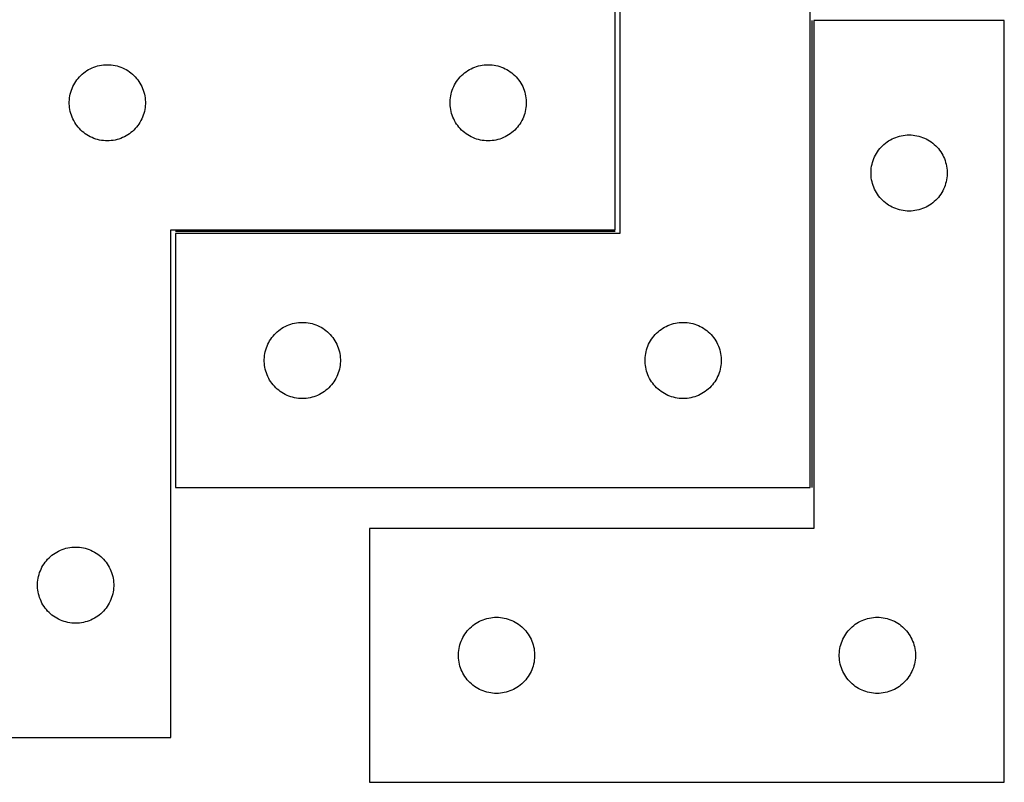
# Model space of a CAD drawing. Header units: millimetres. Extents: x 7 to 1493, y 7 to 488.
# Tile 5 of 6: x 1070 to 1458, y 7 to 307. Entities that reach past the tile are written whole.
import ezdxf

# ---------------------------------------------------------------- set-up
doc = ezdxf.new("R2010")
doc.units = ezdxf.units.MM
doc.layers.add('COMMON', color=5, linetype='CONTINUOUS', true_color=0x0000ff)
doc.layers.add('CUT', color=7, linetype='CONTINUOUS', true_color=0x000000)

msp = doc.modelspace()

# ---------------------------------------------------------------- linework, layer by layer
at = {"layer": 'COMMON'}
for p, q in [((1382.170806, 306.574732), (1382.170806, 122.728293)), ((1304.628897, 223.478294), (1131.420806, 223.478294))]:
    msp.add_line(p, q, dxfattribs=at)
at = {"layer": 'CUT'}
for p, q in [((1306.420806, 422.728293), (1306.420806, 222.728293)), ((1381.420806, 122.728293), (1381.420806, 422.728293)), ((1304.628897, 224.228294), (1304.628897, 324.228294)), ((1457.920807, 306.574732), (1382.920807, 306.574732)), ((1382.920807, 306.574732), (1382.920807, 106.574732)), ((1457.920807, 6.574732), (1457.920807, 306.574732)), ((1096.578454, 286.884928), (1097.240676, 287.282573)), ((1097.240676, 287.282573), (1097.92249, 287.645601)), ((1097.92249, 287.645601), (1098.622088, 287.973048)), ((1098.622088, 287.973048), (1099.337615, 288.264047)), ((1099.337615, 288.264047), (1100.067174, 288.517825)), ((1100.067174, 288.517825), (1100.80883, 288.73371)), ((1100.80883, 288.73371), (1101.560616, 288.91113)), ((1101.560616, 288.91113), (1102.320538, 289.049613)), ((1102.320538, 289.049613), (1103.086582, 289.148792)), ((1103.086582, 289.148792), (1103.856715, 289.208406)), ((1103.856715, 289.208406), (1104.628897, 289.228294)), ((1104.628897, 289.228294), (1105.401078, 289.208406)), ((1105.401078, 289.208406), (1106.171212, 289.148792)), ((1106.171212, 289.148792), (1106.937255, 289.049613)), ((1106.937255, 289.049613), (1107.697178, 288.91113)), ((1107.697178, 288.91113), (1108.448963, 288.73371)), ((1108.448963, 288.73371), (1109.190619, 288.517825)), ((1109.190619, 288.517825), (1109.920178, 288.264047)), ((1109.920178, 288.264047), (1110.635705, 287.973048)), ((1110.635705, 287.973048), (1111.335303, 287.645601)), ((1111.335303, 287.645601), (1112.017118, 287.282573)), ((1112.017118, 287.282573), (1112.679339, 286.884928)), ((1246.578454, 286.884928), (1247.240676, 287.282573)), ((1247.240676, 287.282573), (1247.92249, 287.645601)), ((1247.92249, 287.645601), (1248.622088, 287.973048)), ((1248.622088, 287.973048), (1249.337615, 288.264047)), ((1249.337615, 288.264047), (1250.067174, 288.517825)), ((1250.067174, 288.517825), (1250.80883, 288.73371)), ((1250.80883, 288.73371), (1251.560616, 288.91113)), ((1251.560616, 288.91113), (1252.320538, 289.049613)), ((1252.320538, 289.049613), (1253.086582, 289.148792)), ((1253.086582, 289.148792), (1253.856715, 289.208406)), ((1253.856715, 289.208406), (1254.628897, 289.228294)), ((1254.628897, 289.228294), (1255.401078, 289.208406)), ((1255.401078, 289.208406), (1256.171212, 289.148792)), ((1256.171212, 289.148792), (1256.937255, 289.049613)), ((1256.937255, 289.049613), (1257.697178, 288.91113)), ((1257.697178, 288.91113), (1258.448963, 288.73371)), ((1258.448963, 288.73371), (1259.190619, 288.517825)), ((1259.190619, 288.517825), (1259.920178, 288.264047)), ((1259.920178, 288.264047), (1260.635705, 287.973048)), ((1260.635705, 287.973048), (1261.335303, 287.645601)), ((1261.335303, 287.645601), (1262.017118, 287.282573)), ((1262.017118, 287.282573), (1262.679339, 286.884928)), ((1092.183741, 282.60195), (1092.631308, 283.231509)), ((1092.631308, 283.231509), (1093.11069, 283.837192)), ((1093.11069, 283.837192), (1093.620616, 284.417394)), ((1093.620616, 284.417394), (1094.159734, 284.970577)), ((1094.159734, 284.970577), (1094.726615, 285.495273)), ((1094.726615, 285.495273), (1095.319754, 285.990091)), ((1095.319754, 285.990091), (1095.93758, 286.453719)), ((1095.93758, 286.453719), (1096.578454, 286.884928)), ((1112.679339, 286.884928), (1113.320213, 286.453719)), ((1113.320213, 286.453719), (1113.938039, 285.990091)), ((1113.938039, 285.990091), (1114.531178, 285.495273)), ((1114.531178, 285.495273), (1115.098059, 284.970577)), ((1115.098059, 284.970577), (1115.637177, 284.417394)), ((1115.637177, 284.417394), (1116.147103, 283.837192)), ((1116.147103, 283.837192), (1116.626485, 283.231509)), ((1116.626485, 283.231509), (1117.074052, 282.60195)), ((1242.183741, 282.60195), (1242.631308, 283.231509)), ((1242.631308, 283.231509), (1243.11069, 283.837192)), ((1243.11069, 283.837192), (1243.620616, 284.417394)), ((1243.620616, 284.417394), (1244.159734, 284.970577)), ((1244.159734, 284.970577), (1244.726615, 285.495273)), ((1244.726615, 285.495273), (1245.319754, 285.990091)), ((1245.319754, 285.990091), (1245.93758, 286.453719)), ((1245.93758, 286.453719), (1246.578454, 286.884928)), ((1262.679339, 286.884928), (1263.320213, 286.453719)), ((1263.320213, 286.453719), (1263.938039, 285.990091)), ((1263.938039, 285.990091), (1264.531178, 285.495273)), ((1264.531178, 285.495273), (1265.098059, 284.970577)), ((1265.098059, 284.970577), (1265.637177, 284.417394)), ((1265.637177, 284.417394), (1266.147103, 283.837192)), ((1266.147103, 283.837192), (1266.626485, 283.231509)), ((1266.626485, 283.231509), (1267.074052, 282.60195)), ((1090.461558, 279.15643), (1090.734037, 279.879213)), ((1090.734037, 279.879213), (1091.043363, 280.58701)), ((1091.043363, 280.58701), (1091.388715, 281.277945)), ((1091.388715, 281.277945), (1091.769177, 281.950186)), ((1091.769177, 281.950186), (1092.183741, 282.60195)), ((1117.074052, 282.60195), (1117.488616, 281.950186)), ((1117.488616, 281.950186), (1117.869079, 281.277945)), ((1117.869079, 281.277945), (1118.21443, 280.58701)), ((1118.21443, 280.58701), (1118.523756, 279.879213)), ((1118.523756, 279.879213), (1118.796235, 279.15643)), ((1240.461558, 279.15643), (1240.734037, 279.879213)), ((1240.734037, 279.879213), (1241.043363, 280.58701)), ((1241.043363, 280.58701), (1241.388715, 281.277945)), ((1241.388715, 281.277945), (1241.769177, 281.950186)), ((1241.769177, 281.950186), (1242.183741, 282.60195)), ((1267.074052, 282.60195), (1267.488616, 281.950186)), ((1267.488616, 281.950186), (1267.869079, 281.277945)), ((1267.869079, 281.277945), (1268.21443, 280.58701)), ((1268.21443, 280.58701), (1268.523756, 279.879213)), ((1268.523756, 279.879213), (1268.796235, 279.15643)), ((1089.63387, 274.614513), (1089.673634, 275.385926)), ((1089.673634, 275.385926), (1089.753056, 276.15427)), ((1089.753056, 276.15427), (1089.871927, 276.917506)), ((1089.871927, 276.917506), (1090.029931, 277.67361)), ((1090.029931, 277.67361), (1090.226648, 278.420579)), ((1090.226648, 278.420579), (1090.461558, 279.15643)), ((1118.796235, 279.15643), (1119.031145, 278.420579)), ((1119.031145, 278.420579), (1119.227862, 277.67361)), ((1119.227862, 277.67361), (1119.385866, 276.917506)), ((1119.385866, 276.917506), (1119.504737, 276.15427)), ((1119.504737, 276.15427), (1119.584159, 275.385926)), ((1119.584159, 275.385926), (1119.623924, 274.614513)), ((1239.63387, 274.614513), (1239.673634, 275.385926)), ((1239.673634, 275.385926), (1239.753056, 276.15427)), ((1239.753056, 276.15427), (1239.871927, 276.917506)), ((1239.871927, 276.917506), (1240.029931, 277.67361)), ((1240.029931, 277.67361), (1240.226648, 278.420579)), ((1240.226648, 278.420579), (1240.461558, 279.15643)), ((1268.796235, 279.15643), (1269.031145, 278.420579)), ((1269.031145, 278.420579), (1269.227862, 277.67361)), ((1269.227862, 277.67361), (1269.385866, 276.917506)), ((1269.385866, 276.917506), (1269.504737, 276.15427)), ((1269.504737, 276.15427), (1269.584159, 275.385926)), ((1269.584159, 275.385926), (1269.623924, 274.614513)), ((1089.63387, 273.842076), (1089.63387, 274.614513)), ((1089.673634, 273.070662), (1089.63387, 273.842076)), ((1089.753056, 272.302319), (1089.673634, 273.070662)), ((1089.871927, 271.539083), (1089.753056, 272.302319)), ((1090.029931, 270.782978), (1089.871927, 271.539083)), ((1119.385866, 271.539083), (1119.227862, 270.782978)), ((1119.504737, 272.302319), (1119.385866, 271.539083)), ((1119.584159, 273.070662), (1119.504737, 272.302319)), ((1119.623924, 273.842076), (1119.584159, 273.070662)), ((1119.623924, 274.614513), (1119.623924, 273.842076)), ((1239.63387, 273.842076), (1239.63387, 274.614513)), ((1239.673634, 273.070662), (1239.63387, 273.842076)), ((1239.753056, 272.302319), (1239.673634, 273.070662)), ((1239.871927, 271.539083), (1239.753056, 272.302319)), ((1240.029931, 270.782978), (1239.871927, 271.539083)), ((1269.385866, 271.539083), (1269.227862, 270.782978)), ((1269.504737, 272.302319), (1269.385866, 271.539083)), ((1269.584159, 273.070662), (1269.504737, 272.302319)), ((1269.623924, 273.842076), (1269.584159, 273.070662)), ((1269.623924, 274.614513), (1269.623924, 273.842076)), ((1090.226648, 270.03601), (1090.029931, 270.782978)), ((1090.461558, 269.300159), (1090.226648, 270.03601)), ((1090.734037, 268.577376), (1090.461558, 269.300159)), ((1091.043363, 267.869578), (1090.734037, 268.577376)), ((1091.388715, 267.178643), (1091.043363, 267.869578)), ((1118.21443, 267.869578), (1117.869079, 267.178643)), ((1118.523756, 268.577376), (1118.21443, 267.869578)), ((1118.796235, 269.300159), (1118.523756, 268.577376)), ((1119.031145, 270.03601), (1118.796235, 269.300159)), ((1119.227862, 270.782978), (1119.031145, 270.03601)), ((1240.226648, 270.03601), (1240.029931, 270.782978)), ((1240.461558, 269.300159), (1240.226648, 270.03601)), ((1240.734037, 268.577376), (1240.461558, 269.300159)), ((1241.043363, 267.869578), (1240.734037, 268.577376)), ((1241.388715, 267.178643), (1241.043363, 267.869578)), ((1268.21443, 267.869578), (1267.869079, 267.178643)), ((1268.523756, 268.577376), (1268.21443, 267.869578)), ((1268.796235, 269.300159), (1268.523756, 268.577376)), ((1269.031145, 270.03601), (1268.796235, 269.300159)), ((1269.227862, 270.782978), (1269.031145, 270.03601)), ((1091.769177, 266.506402), (1091.388715, 267.178643)), ((1092.183741, 265.854639), (1091.769177, 266.506402)), ((1092.631308, 265.22508), (1092.183741, 265.854639)), ((1093.11069, 264.619397), (1092.631308, 265.22508)), ((1093.620616, 264.039194), (1093.11069, 264.619397)), ((1094.159734, 263.486012), (1093.620616, 264.039194)), ((1115.637177, 264.039194), (1115.098059, 263.486012)), ((1116.147103, 264.619397), (1115.637177, 264.039194)), ((1116.626485, 265.22508), (1116.147103, 264.619397)), ((1117.074052, 265.854639), (1116.626485, 265.22508)), ((1117.488616, 266.506402), (1117.074052, 265.854639)), ((1117.869079, 267.178643), (1117.488616, 266.506402)), ((1241.769177, 266.506402), (1241.388715, 267.178643)), ((1242.183741, 265.854639), (1241.769177, 266.506402)), ((1242.631308, 265.22508), (1242.183741, 265.854639)), ((1243.11069, 264.619397), (1242.631308, 265.22508)), ((1243.620616, 264.039194), (1243.11069, 264.619397)), ((1244.159734, 263.486012), (1243.620616, 264.039194)), ((1265.637177, 264.039194), (1265.098059, 263.486012)), ((1266.147103, 264.619397), (1265.637177, 264.039194)), ((1266.626485, 265.22508), (1266.147103, 264.619397)), ((1267.074052, 265.854639), (1266.626485, 265.22508)), ((1267.488616, 266.506402), (1267.074052, 265.854639)), ((1267.869079, 267.178643), (1267.488616, 266.506402)), ((1094.726615, 262.961315), (1094.159734, 263.486012)), ((1095.319754, 262.466497), (1094.726615, 262.961315)), ((1095.93758, 262.002869), (1095.319754, 262.466497)), ((1096.578454, 261.571661), (1095.93758, 262.002869)), ((1097.240676, 261.174016), (1096.578454, 261.571661)), ((1097.92249, 260.810988), (1097.240676, 261.174016)), ((1098.622088, 260.483541), (1097.92249, 260.810988)), ((1099.337615, 260.192542), (1098.622088, 260.483541)), ((1100.067174, 259.938764), (1099.337615, 260.192542)), ((1100.80883, 259.722878), (1100.067174, 259.938764)), ((1109.190619, 259.938764), (1108.448963, 259.722878)), ((1109.920178, 260.192542), (1109.190619, 259.938764)), ((1110.635705, 260.483541), (1109.920178, 260.192542)), ((1111.335303, 260.810988), (1110.635705, 260.483541)), ((1112.017118, 261.174016), (1111.335303, 260.810988)), ((1112.679339, 261.571661), (1112.017118, 261.174016)), ((1113.320213, 262.002869), (1112.679339, 261.571661)), ((1113.938039, 262.466497), (1113.320213, 262.002869)), ((1114.531178, 262.961315), (1113.938039, 262.466497)), ((1115.098059, 263.486012), (1114.531178, 262.961315)), ((1244.726615, 262.961315), (1244.159734, 263.486012)), ((1245.319754, 262.466497), (1244.726615, 262.961315)), ((1245.93758, 262.002869), (1245.319754, 262.466497)), ((1246.578454, 261.571661), (1245.93758, 262.002869)), ((1247.240676, 261.174016), (1246.578454, 261.571661)), ((1247.92249, 260.810988), (1247.240676, 261.174016)), ((1248.622088, 260.483541), (1247.92249, 260.810988)), ((1249.337615, 260.192542), (1248.622088, 260.483541)), ((1250.067174, 259.938764), (1249.337615, 260.192542)), ((1250.80883, 259.722878), (1250.067174, 259.938764)), ((1259.190619, 259.938764), (1258.448963, 259.722878)), ((1259.920178, 260.192542), (1259.190619, 259.938764)), ((1260.635705, 260.483541), (1259.920178, 260.192542)), ((1261.335303, 260.810988), (1260.635705, 260.483541)), ((1262.017118, 261.174016), (1261.335303, 260.810988)), ((1262.679339, 261.571661), (1262.017118, 261.174016)), ((1263.320213, 262.002869), (1262.679339, 261.571661)), ((1263.938039, 262.466497), (1263.320213, 262.002869)), ((1264.531178, 262.961315), (1263.938039, 262.466497)), ((1265.098059, 263.486012), (1264.531178, 262.961315)), ((1413.032586, 259.629011), (1413.714401, 259.992038)), ((1413.714401, 259.992038), (1414.413999, 260.319486)), ((1414.413999, 260.319486), (1415.129526, 260.610484)), ((1415.129526, 260.610484), (1415.859085, 260.864263)), ((1415.859085, 260.864263), (1416.600741, 261.080148)), ((1416.600741, 261.080148), (1417.352526, 261.257567)), ((1417.352526, 261.257567), (1418.112449, 261.396051)), ((1418.112449, 261.396051), (1418.878493, 261.49523)), ((1418.878493, 261.49523), (1419.648626, 261.554843)), ((1419.648626, 261.554843), (1420.420807, 261.574732)), ((1420.420807, 261.574732), (1421.192989, 261.554843)), ((1421.192989, 261.554843), (1421.963122, 261.49523)), ((1421.963122, 261.49523), (1422.729166, 261.396051)), ((1422.729166, 261.396051), (1423.489088, 261.257567)), ((1423.489088, 261.257567), (1424.240874, 261.080148)), ((1424.240874, 261.080148), (1424.98253, 260.864263)), ((1424.98253, 260.864263), (1425.712089, 260.610484)), ((1425.712089, 260.610484), (1426.427616, 260.319486)), ((1426.427616, 260.319486), (1427.127214, 259.992038)), ((1427.127214, 259.992038), (1427.809028, 259.629011)), ((1101.560616, 259.545459), (1100.80883, 259.722878)), ((1102.320538, 259.406976), (1101.560616, 259.545459)), ((1103.086582, 259.307796), (1102.320538, 259.406976)), ((1103.856715, 259.248183), (1103.086582, 259.307796)), ((1104.628897, 259.228294), (1103.856715, 259.248183)), ((1105.401078, 259.248183), (1104.628897, 259.228294)), ((1106.171212, 259.307796), (1105.401078, 259.248183)), ((1106.937255, 259.406976), (1106.171212, 259.307796)), ((1107.697178, 259.545459), (1106.937255, 259.406976)), ((1108.448963, 259.722878), (1107.697178, 259.545459)), ((1251.560616, 259.545459), (1250.80883, 259.722878)), ((1252.320538, 259.406976), (1251.560616, 259.545459)), ((1253.086582, 259.307796), (1252.320538, 259.406976)), ((1253.856715, 259.248183), (1253.086582, 259.307796)), ((1254.628897, 259.228294), (1253.856715, 259.248183)), ((1255.401078, 259.248183), (1254.628897, 259.228294)), ((1256.171212, 259.307796), (1255.401078, 259.248183)), ((1256.937255, 259.406976), (1256.171212, 259.307796)), ((1257.697178, 259.545459), (1256.937255, 259.406976)), ((1258.448963, 259.722878), (1257.697178, 259.545459)), ((1408.423219, 255.577946), (1408.902601, 256.18363)), ((1408.902601, 256.18363), (1409.412527, 256.763832)), ((1409.412527, 256.763832), (1409.951645, 257.317015)), ((1409.951645, 257.317015), (1410.518526, 257.841711)), ((1410.518526, 257.841711), (1411.111665, 258.336529)), ((1411.111665, 258.336529), (1411.729491, 258.800157)), ((1411.729491, 258.800157), (1412.370365, 259.231366)), ((1412.370365, 259.231366), (1413.032586, 259.629011)), ((1427.809028, 259.629011), (1428.47125, 259.231366)), ((1428.47125, 259.231366), (1429.112124, 258.800157)), ((1429.112124, 258.800157), (1429.72995, 258.336529)), ((1429.72995, 258.336529), (1430.323089, 257.841711)), ((1430.323089, 257.841711), (1430.88997, 257.317015)), ((1430.88997, 257.317015), (1431.429088, 256.763832)), ((1431.429088, 256.763832), (1431.939014, 256.18363)), ((1431.939014, 256.18363), (1432.418396, 255.577946)), ((1406.253469, 251.502868), (1406.525948, 252.225651)), ((1406.525948, 252.225651), (1406.835274, 252.933448)), ((1406.835274, 252.933448), (1407.180626, 253.624383)), ((1407.180626, 253.624383), (1407.561088, 254.296624)), ((1407.561088, 254.296624), (1407.975652, 254.948388)), ((1407.975652, 254.948388), (1408.423219, 255.577946)), ((1432.418396, 255.577946), (1432.865963, 254.948388)), ((1432.865963, 254.948388), (1433.280527, 254.296624)), ((1433.280527, 254.296624), (1433.660989, 253.624383)), ((1433.660989, 253.624383), (1434.006341, 252.933448)), ((1434.006341, 252.933448), (1434.315667, 252.225651)), ((1434.315667, 252.225651), (1434.588146, 251.502868)), ((1405.465545, 247.732364), (1405.544967, 248.500707)), ((1405.544967, 248.500707), (1405.663838, 249.263944)), ((1405.663838, 249.263944), (1405.821842, 250.020048)), ((1405.821842, 250.020048), (1406.018559, 250.767017)), ((1406.018559, 250.767017), (1406.253469, 251.502868)), ((1434.588146, 251.502868), (1434.823056, 250.767017)), ((1434.823056, 250.767017), (1435.019773, 250.020048)), ((1435.019773, 250.020048), (1435.177777, 249.263944)), ((1435.177777, 249.263944), (1435.296648, 248.500707)), ((1435.296648, 248.500707), (1435.37607, 247.732364)), ((1405.42578, 246.960951), (1405.465545, 247.732364)), ((1405.42578, 246.188513), (1405.42578, 246.960951)), ((1405.465545, 245.4171), (1405.42578, 246.188513)), ((1405.544967, 244.648757), (1405.465545, 245.4171)), ((1405.663838, 243.885521), (1405.544967, 244.648757)), ((1435.296648, 244.648757), (1435.177777, 243.885521)), ((1435.37607, 245.4171), (1435.296648, 244.648757)), ((1435.37607, 247.732364), (1435.415834, 246.960951)), ((1435.415834, 246.188513), (1435.37607, 245.4171)), ((1435.415834, 246.960951), (1435.415834, 246.188513)), ((1405.821842, 243.129416), (1405.663838, 243.885521)), ((1406.018559, 242.382448), (1405.821842, 243.129416)), ((1406.253469, 241.646596), (1406.018559, 242.382448)), ((1406.525948, 240.923814), (1406.253469, 241.646596)), ((1406.835274, 240.216016), (1406.525948, 240.923814)), ((1434.315667, 240.923814), (1434.006341, 240.216016)), ((1434.588146, 241.646596), (1434.315667, 240.923814)), ((1434.823056, 242.382448), (1434.588146, 241.646596)), ((1435.019773, 243.129416), (1434.823056, 242.382448)), ((1435.177777, 243.885521), (1435.019773, 243.129416)), ((1407.180626, 239.525081), (1406.835274, 240.216016)), ((1407.561088, 238.85284), (1407.180626, 239.525081)), ((1407.975652, 238.201076), (1407.561088, 238.85284)), ((1408.423219, 237.571518), (1407.975652, 238.201076)), ((1408.902601, 236.965834), (1408.423219, 237.571518)), ((1409.412527, 236.385632), (1408.902601, 236.965834)), ((1431.939014, 236.965834), (1431.429088, 236.385632)), ((1432.418396, 237.571518), (1431.939014, 236.965834)), ((1432.865963, 238.201076), (1432.418396, 237.571518)), ((1433.280527, 238.85284), (1432.865963, 238.201076)), ((1433.660989, 239.525081), (1433.280527, 238.85284)), ((1434.006341, 240.216016), (1433.660989, 239.525081)), ((1409.951645, 235.832449), (1409.412527, 236.385632)), ((1410.518526, 235.307753), (1409.951645, 235.832449)), ((1411.111665, 234.812935), (1410.518526, 235.307753)), ((1411.729491, 234.349307), (1411.111665, 234.812935)), ((1412.370365, 233.918099), (1411.729491, 234.349307)), ((1413.032586, 233.520454), (1412.370365, 233.918099)), ((1413.714401, 233.157426), (1413.032586, 233.520454)), ((1414.413999, 232.829979), (1413.714401, 233.157426)), ((1415.129526, 232.53898), (1414.413999, 232.829979)), ((1426.427616, 232.829979), (1425.712089, 232.53898)), ((1427.127214, 233.157426), (1426.427616, 232.829979)), ((1427.809028, 233.520454), (1427.127214, 233.157426)), ((1428.47125, 233.918099), (1427.809028, 233.520454)), ((1429.112124, 234.349307), (1428.47125, 233.918099)), ((1429.72995, 234.812935), (1429.112124, 234.349307)), ((1430.323089, 235.307753), (1429.72995, 234.812935)), ((1430.88997, 235.832449), (1430.323089, 235.307753)), ((1431.429088, 236.385632), (1430.88997, 235.832449)), ((1415.859085, 232.285201), (1415.129526, 232.53898)), ((1416.600741, 232.069316), (1415.859085, 232.285201)), ((1417.352526, 231.891897), (1416.600741, 232.069316)), ((1418.112449, 231.753414), (1417.352526, 231.891897)), ((1418.878493, 231.654234), (1418.112449, 231.753414)), ((1419.648626, 231.594621), (1418.878493, 231.654234)), ((1420.420807, 231.574732), (1419.648626, 231.594621)), ((1421.192989, 231.594621), (1420.420807, 231.574732)), ((1421.963122, 231.654234), (1421.192989, 231.594621)), ((1422.729166, 231.753414), (1421.963122, 231.654234)), ((1423.489088, 231.891897), (1422.729166, 231.753414)), ((1424.240874, 232.069316), (1423.489088, 231.891897)), ((1424.98253, 232.285201), (1424.240874, 232.069316)), ((1425.712089, 232.53898), (1424.98253, 232.285201)), ((1129.628897, 24.228294), (1129.628897, 224.228294)), ((1129.628897, 224.228294), (1304.628897, 224.228294)), ((1306.420806, 222.728293), (1131.420806, 222.728293)), ((1131.420806, 222.728293), (1131.420806, 122.728293)), ((1174.7144, 186.1456), (1175.413998, 186.473047)), ((1175.413998, 186.473047), (1176.129525, 186.764046)), ((1176.129525, 186.764046), (1176.859084, 187.017824)), ((1176.859084, 187.017824), (1177.60074, 187.233709)), ((1177.60074, 187.233709), (1178.352525, 187.411129)), ((1178.352525, 187.411129), (1179.112448, 187.549612)), ((1179.112448, 187.549612), (1179.878492, 187.648791)), ((1179.878492, 187.648791), (1180.648625, 187.708405)), ((1180.648625, 187.708405), (1181.420806, 187.728293)), ((1181.420806, 187.728293), (1182.192988, 187.708405)), ((1182.192988, 187.708405), (1182.963121, 187.648791)), ((1182.963121, 187.648791), (1183.729165, 187.549612)), ((1183.729165, 187.549612), (1184.489087, 187.411129)), ((1184.489087, 187.411129), (1185.240873, 187.233709)), ((1185.240873, 187.233709), (1185.982529, 187.017824)), ((1185.982529, 187.017824), (1186.712088, 186.764046)), ((1186.712088, 186.764046), (1187.427615, 186.473047)), ((1187.427615, 186.473047), (1188.127213, 186.1456)), ((1324.7144, 186.1456), (1325.413998, 186.473047)), ((1325.413998, 186.473047), (1326.129525, 186.764046)), ((1326.129525, 186.764046), (1326.859084, 187.017824)), ((1326.859084, 187.017824), (1327.60074, 187.233709)), ((1327.60074, 187.233709), (1328.352525, 187.411129)), ((1328.352525, 187.411129), (1329.112448, 187.549612)), ((1329.112448, 187.549612), (1329.878492, 187.648791)), ((1329.878492, 187.648791), (1330.648625, 187.708405)), ((1330.648625, 187.708405), (1331.420806, 187.728293)), ((1331.420806, 187.728293), (1332.192988, 187.708405)), ((1332.192988, 187.708405), (1332.963121, 187.648791)), ((1332.963121, 187.648791), (1333.729165, 187.549612)), ((1333.729165, 187.549612), (1334.489087, 187.411129)), ((1334.489087, 187.411129), (1335.240873, 187.233709)), ((1335.240873, 187.233709), (1335.982529, 187.017824)), ((1335.982529, 187.017824), (1336.712088, 186.764046)), ((1336.712088, 186.764046), (1337.427615, 186.473047)), ((1337.427615, 186.473047), (1338.127213, 186.1456)), ((1169.423218, 181.731508), (1169.9026, 182.337191)), ((1169.9026, 182.337191), (1170.412526, 182.917393)), ((1170.412526, 182.917393), (1170.951644, 183.470576)), ((1170.951644, 183.470576), (1171.518525, 183.995272)), ((1171.518525, 183.995272), (1172.111664, 184.49009)), ((1172.111664, 184.49009), (1172.72949, 184.953718)), ((1172.72949, 184.953718), (1173.370364, 185.384927)), ((1173.370364, 185.384927), (1174.032585, 185.782572)), ((1174.032585, 185.782572), (1174.7144, 186.1456)), ((1188.127213, 186.1456), (1188.809027, 185.782572)), ((1188.809027, 185.782572), (1189.471249, 185.384927)), ((1189.471249, 185.384927), (1190.112123, 184.953718)), ((1190.112123, 184.953718), (1190.729949, 184.49009)), ((1190.729949, 184.49009), (1191.323088, 183.995272)), ((1191.323088, 183.995272), (1191.889969, 183.470576)), ((1191.889969, 183.470576), (1192.429087, 182.917393)), ((1192.429087, 182.917393), (1192.939013, 182.337191)), ((1192.939013, 182.337191), (1193.418395, 181.731508)), ((1319.423218, 181.731508), (1319.9026, 182.337191)), ((1319.9026, 182.337191), (1320.412526, 182.917393)), ((1320.412526, 182.917393), (1320.951644, 183.470576)), ((1320.951644, 183.470576), (1321.518525, 183.995272)), ((1321.518525, 183.995272), (1322.111664, 184.49009)), ((1322.111664, 184.49009), (1322.72949, 184.953718)), ((1322.72949, 184.953718), (1323.370364, 185.384927)), ((1323.370364, 185.384927), (1324.032585, 185.782572)), ((1324.032585, 185.782572), (1324.7144, 186.1456)), ((1338.127213, 186.1456), (1338.809027, 185.782572)), ((1338.809027, 185.782572), (1339.471249, 185.384927)), ((1339.471249, 185.384927), (1340.112123, 184.953718)), ((1340.112123, 184.953718), (1340.729949, 184.49009)), ((1340.729949, 184.49009), (1341.323088, 183.995272)), ((1341.323088, 183.995272), (1341.889969, 183.470576)), ((1341.889969, 183.470576), (1342.429087, 182.917393)), ((1342.429087, 182.917393), (1342.939013, 182.337191)), ((1342.939013, 182.337191), (1343.418395, 181.731508)), ((1167.525947, 178.379212), (1167.835273, 179.087009)), ((1167.835273, 179.087009), (1168.180625, 179.777944)), ((1168.180625, 179.777944), (1168.561087, 180.450185)), ((1168.561087, 180.450185), (1168.975651, 181.101949)), ((1168.975651, 181.101949), (1169.423218, 181.731508)), ((1193.418395, 181.731508), (1193.865962, 181.101949)), ((1193.865962, 181.101949), (1194.280526, 180.450185)), ((1194.280526, 180.450185), (1194.660988, 179.777944)), ((1194.660988, 179.777944), (1195.00634, 179.087009)), ((1195.00634, 179.087009), (1195.315666, 178.379212)), ((1317.525947, 178.379212), (1317.835273, 179.087009)), ((1317.835273, 179.087009), (1318.180625, 179.777944)), ((1318.180625, 179.777944), (1318.561087, 180.450185)), ((1318.561087, 180.450185), (1318.975651, 181.101949)), ((1318.975651, 181.101949), (1319.423218, 181.731508)), ((1343.418395, 181.731508), (1343.865962, 181.101949)), ((1343.865962, 181.101949), (1344.280526, 180.450185)), ((1344.280526, 180.450185), (1344.660988, 179.777944)), ((1344.660988, 179.777944), (1345.00634, 179.087009)), ((1345.00634, 179.087009), (1345.315666, 178.379212)), ((1166.465544, 173.885925), (1166.544966, 174.654269)), ((1166.544966, 174.654269), (1166.663837, 175.417505)), ((1166.663837, 175.417505), (1166.821841, 176.173609)), ((1166.821841, 176.173609), (1167.018558, 176.920578)), ((1167.018558, 176.920578), (1167.253468, 177.656429)), ((1167.253468, 177.656429), (1167.525947, 178.379212)), ((1195.315666, 178.379212), (1195.588145, 177.656429)), ((1195.588145, 177.656429), (1195.823055, 176.920578)), ((1195.823055, 176.920578), (1196.019772, 176.173609)), ((1196.019772, 176.173609), (1196.177776, 175.417505)), ((1196.177776, 175.417505), (1196.296647, 174.654269)), ((1196.296647, 174.654269), (1196.376069, 173.885925)), ((1316.465544, 173.885925), (1316.544966, 174.654269)), ((1316.544966, 174.654269), (1316.663837, 175.417505)), ((1316.663837, 175.417505), (1316.821841, 176.173609)), ((1316.821841, 176.173609), (1317.018558, 176.920578)), ((1317.018558, 176.920578), (1317.253468, 177.656429)), ((1317.253468, 177.656429), (1317.525947, 178.379212)), ((1345.315666, 178.379212), (1345.588145, 177.656429)), ((1345.588145, 177.656429), (1345.823055, 176.920578)), ((1345.823055, 176.920578), (1346.019772, 176.173609)), ((1346.019772, 176.173609), (1346.177776, 175.417505)), ((1346.177776, 175.417505), (1346.296647, 174.654269)), ((1346.296647, 174.654269), (1346.376069, 173.885925)), ((1166.425779, 173.114512), (1166.465544, 173.885925)), ((1166.425779, 172.342075), (1166.425779, 173.114512)), ((1166.465544, 171.570661), (1166.425779, 172.342075)), ((1166.544966, 170.802318), (1166.465544, 171.570661)), ((1166.663837, 170.039082), (1166.544966, 170.802318)), ((1196.296647, 170.802318), (1196.177776, 170.039082)), ((1196.376069, 171.570661), (1196.296647, 170.802318)), ((1196.376069, 173.885925), (1196.415833, 173.114512)), ((1196.415833, 172.342075), (1196.376069, 171.570661)), ((1196.415833, 173.114512), (1196.415833, 172.342075)), ((1316.425779, 173.114512), (1316.465544, 173.885925)), ((1316.425779, 172.342075), (1316.425779, 173.114512)), ((1316.465544, 171.570661), (1316.425779, 172.342075)), ((1316.544966, 170.802318), (1316.465544, 171.570661)), ((1316.663837, 170.039082), (1316.544966, 170.802318)), ((1346.296647, 170.802318), (1346.177776, 170.039082)), ((1346.376069, 171.570661), (1346.296647, 170.802318)), ((1346.376069, 173.885925), (1346.415833, 173.114512)), ((1346.415833, 172.342075), (1346.376069, 171.570661)), ((1346.415833, 173.114512), (1346.415833, 172.342075)), ((1166.821841, 169.282977), (1166.663837, 170.039082)), ((1167.018558, 168.536009), (1166.821841, 169.282977)), ((1167.253468, 167.800158), (1167.018558, 168.536009)), ((1167.525947, 167.077375), (1167.253468, 167.800158)), ((1167.835273, 166.369577), (1167.525947, 167.077375)), ((1195.315666, 167.077375), (1195.00634, 166.369577)), ((1195.588145, 167.800158), (1195.315666, 167.077375)), ((1195.823055, 168.536009), (1195.588145, 167.800158)), ((1196.019772, 169.282977), (1195.823055, 168.536009)), ((1196.177776, 170.039082), (1196.019772, 169.282977)), ((1316.821841, 169.282977), (1316.663837, 170.039082)), ((1317.018558, 168.536009), (1316.821841, 169.282977)), ((1317.253468, 167.800158), (1317.018558, 168.536009)), ((1317.525947, 167.077375), (1317.253468, 167.800158)), ((1317.835273, 166.369577), (1317.525947, 167.077375)), ((1345.315666, 167.077375), (1345.00634, 166.369577)), ((1345.588145, 167.800158), (1345.315666, 167.077375)), ((1345.823055, 168.536009), (1345.588145, 167.800158)), ((1346.019772, 169.282977), (1345.823055, 168.536009)), ((1346.177776, 170.039082), (1346.019772, 169.282977)), ((1168.180625, 165.678642), (1167.835273, 166.369577)), ((1168.561087, 165.006401), (1168.180625, 165.678642)), ((1168.975651, 164.354638), (1168.561087, 165.006401)), ((1169.423218, 163.725079), (1168.975651, 164.354638)), ((1169.9026, 163.119396), (1169.423218, 163.725079)), ((1170.412526, 162.539193), (1169.9026, 163.119396)), ((1192.939013, 163.119396), (1192.429087, 162.539193)), ((1193.418395, 163.725079), (1192.939013, 163.119396)), ((1193.865962, 164.354638), (1193.418395, 163.725079)), ((1194.280526, 165.006401), (1193.865962, 164.354638)), ((1194.660988, 165.678642), (1194.280526, 165.006401)), ((1195.00634, 166.369577), (1194.660988, 165.678642)), ((1318.180625, 165.678642), (1317.835273, 166.369577)), ((1318.561087, 165.006401), (1318.180625, 165.678642)), ((1318.975651, 164.354638), (1318.561087, 165.006401)), ((1319.423218, 163.725079), (1318.975651, 164.354638)), ((1319.9026, 163.119396), (1319.423218, 163.725079)), ((1320.412526, 162.539193), (1319.9026, 163.119396)), ((1342.939013, 163.119396), (1342.429087, 162.539193)), ((1343.418395, 163.725079), (1342.939013, 163.119396)), ((1343.865962, 164.354638), (1343.418395, 163.725079)), ((1344.280526, 165.006401), (1343.865962, 164.354638)), ((1344.660988, 165.678642), (1344.280526, 165.006401)), ((1345.00634, 166.369577), (1344.660988, 165.678642)), ((1170.951644, 161.986011), (1170.412526, 162.539193)), ((1171.518525, 161.461314), (1170.951644, 161.986011)), ((1172.111664, 160.966496), (1171.518525, 161.461314)), ((1172.72949, 160.502868), (1172.111664, 160.966496)), ((1173.370364, 160.07166), (1172.72949, 160.502868)), ((1174.032585, 159.674015), (1173.370364, 160.07166)), ((1174.7144, 159.310987), (1174.032585, 159.674015)), ((1175.413998, 158.98354), (1174.7144, 159.310987)), ((1188.127213, 159.310987), (1187.427615, 158.98354)), ((1188.809027, 159.674015), (1188.127213, 159.310987)), ((1189.471249, 160.07166), (1188.809027, 159.674015)), ((1190.112123, 160.502868), (1189.471249, 160.07166)), ((1190.729949, 160.966496), (1190.112123, 160.502868)), ((1191.323088, 161.461314), (1190.729949, 160.966496)), ((1191.889969, 161.986011), (1191.323088, 161.461314)), ((1192.429087, 162.539193), (1191.889969, 161.986011)), ((1320.951644, 161.986011), (1320.412526, 162.539193)), ((1321.518525, 161.461314), (1320.951644, 161.986011)), ((1322.111664, 160.966496), (1321.518525, 161.461314)), ((1322.72949, 160.502868), (1322.111664, 160.966496)), ((1323.370364, 160.07166), (1322.72949, 160.502868)), ((1324.032585, 159.674015), (1323.370364, 160.07166)), ((1324.7144, 159.310987), (1324.032585, 159.674015)), ((1325.413998, 158.98354), (1324.7144, 159.310987)), ((1338.127213, 159.310987), (1337.427615, 158.98354)), ((1338.809027, 159.674015), (1338.127213, 159.310987)), ((1339.471249, 160.07166), (1338.809027, 159.674015)), ((1340.112123, 160.502868), (1339.471249, 160.07166)), ((1340.729949, 160.966496), (1340.112123, 160.502868)), ((1341.323088, 161.461314), (1340.729949, 160.966496)), ((1341.889969, 161.986011), (1341.323088, 161.461314)), ((1342.429087, 162.539193), (1341.889969, 161.986011)), ((1176.129525, 158.692541), (1175.413998, 158.98354)), ((1176.859084, 158.438763), (1176.129525, 158.692541)), ((1177.60074, 158.222877), (1176.859084, 158.438763)), ((1178.352525, 158.045458), (1177.60074, 158.222877)), ((1179.112448, 157.906975), (1178.352525, 158.045458)), ((1179.878492, 157.807795), (1179.112448, 157.906975)), ((1180.648625, 157.748182), (1179.878492, 157.807795)), ((1181.420806, 157.728293), (1180.648625, 157.748182)), ((1182.192988, 157.748182), (1181.420806, 157.728293)), ((1182.963121, 157.807795), (1182.192988, 157.748182)), ((1183.729165, 157.906975), (1182.963121, 157.807795)), ((1184.489087, 158.045458), (1183.729165, 157.906975)), ((1185.240873, 158.222877), (1184.489087, 158.045458)), ((1185.982529, 158.438763), (1185.240873, 158.222877)), ((1186.712088, 158.692541), (1185.982529, 158.438763)), ((1187.427615, 158.98354), (1186.712088, 158.692541)), ((1326.129525, 158.692541), (1325.413998, 158.98354)), ((1326.859084, 158.438763), (1326.129525, 158.692541)), ((1327.60074, 158.222877), (1326.859084, 158.438763)), ((1328.352525, 158.045458), (1327.60074, 158.222877)), ((1329.112448, 157.906975), (1328.352525, 158.045458)), ((1329.878492, 157.807795), (1329.112448, 157.906975)), ((1330.648625, 157.748182), (1329.878492, 157.807795)), ((1331.420806, 157.728293), (1330.648625, 157.748182)), ((1332.192988, 157.748182), (1331.420806, 157.728293)), ((1332.963121, 157.807795), (1332.192988, 157.748182)), ((1333.729165, 157.906975), (1332.963121, 157.807795)), ((1334.489087, 158.045458), (1333.729165, 157.906975)), ((1335.240873, 158.222877), (1334.489087, 158.045458)), ((1335.982529, 158.438763), (1335.240873, 158.222877)), ((1336.712088, 158.692541), (1335.982529, 158.438763)), ((1337.427615, 158.98354), (1336.712088, 158.692541)), ((1131.420806, 122.728293), (1381.420806, 122.728293)), ((1382.920807, 106.574732), (1207.920807, 106.574732)), ((1207.920807, 106.574732), (1207.920807, 6.574732)), ((1084.078454, 96.884928), (1084.740676, 97.282573)), ((1084.740676, 97.282573), (1085.42249, 97.645601)), ((1085.42249, 97.645601), (1086.122088, 97.973048)), ((1086.122088, 97.973048), (1086.837615, 98.264047)), ((1086.837615, 98.264047), (1087.567174, 98.517825)), ((1087.567174, 98.517825), (1088.30883, 98.73371)), ((1088.30883, 98.73371), (1089.060616, 98.91113)), ((1089.060616, 98.91113), (1089.820538, 99.049613)), ((1089.820538, 99.049613), (1090.586582, 99.148792)), ((1090.586582, 99.148792), (1091.356715, 99.208406)), ((1091.356715, 99.208406), (1092.128897, 99.228294)), ((1092.128897, 99.228294), (1092.901078, 99.208406)), ((1092.901078, 99.208406), (1093.671212, 99.148792)), ((1093.671212, 99.148792), (1094.437255, 99.049613)), ((1094.437255, 99.049613), (1095.197178, 98.91113)), ((1095.197178, 98.91113), (1095.948963, 98.73371)), ((1095.948963, 98.73371), (1096.690619, 98.517825)), ((1096.690619, 98.517825), (1097.420178, 98.264047)), ((1097.420178, 98.264047), (1098.135705, 97.973048)), ((1098.135705, 97.973048), (1098.835303, 97.645601)), ((1098.835303, 97.645601), (1099.517118, 97.282573)), ((1099.517118, 97.282573), (1100.179339, 96.884928)), ((1079.683741, 92.60195), (1080.131308, 93.231509)), ((1080.131308, 93.231509), (1080.61069, 93.837192)), ((1080.61069, 93.837192), (1081.120616, 94.417394)), ((1081.120616, 94.417394), (1081.659734, 94.970577)), ((1081.659734, 94.970577), (1082.226615, 95.495273)), ((1082.226615, 95.495273), (1082.819754, 95.990091)), ((1082.819754, 95.990091), (1083.43758, 96.453719)), ((1083.43758, 96.453719), (1084.078454, 96.884928)), ((1100.179339, 96.884928), (1100.820213, 96.453719)), ((1100.820213, 96.453719), (1101.438039, 95.990091)), ((1101.438039, 95.990091), (1102.031178, 95.495273)), ((1102.031178, 95.495273), (1102.598059, 94.970577)), ((1102.598059, 94.970577), (1103.137177, 94.417394)), ((1103.137177, 94.417394), (1103.647103, 93.837192)), ((1103.647103, 93.837192), (1104.126485, 93.231509)), ((1104.126485, 93.231509), (1104.574052, 92.60195)), ((1077.961558, 89.15643), (1078.234037, 89.879213)), ((1078.234037, 89.879213), (1078.543363, 90.58701)), ((1078.543363, 90.58701), (1078.888715, 91.277945)), ((1078.888715, 91.277945), (1079.269177, 91.950186)), ((1079.269177, 91.950186), (1079.683741, 92.60195)), ((1104.574052, 92.60195), (1104.988616, 91.950186)), ((1104.988616, 91.950186), (1105.369079, 91.277945)), ((1105.369079, 91.277945), (1105.71443, 90.58701)), ((1105.71443, 90.58701), (1106.023756, 89.879213)), ((1106.023756, 89.879213), (1106.296235, 89.15643)), ((1077.13387, 84.614513), (1077.173634, 85.385926)), ((1077.173634, 85.385926), (1077.253056, 86.15427)), ((1077.253056, 86.15427), (1077.371927, 86.917506)), ((1077.371927, 86.917506), (1077.529931, 87.67361)), ((1077.529931, 87.67361), (1077.726648, 88.420579)), ((1077.726648, 88.420579), (1077.961558, 89.15643)), ((1106.296235, 89.15643), (1106.531145, 88.420579)), ((1106.531145, 88.420579), (1106.727862, 87.67361)), ((1106.727862, 87.67361), (1106.885866, 86.917506)), ((1106.885866, 86.917506), (1107.004737, 86.15427)), ((1107.004737, 86.15427), (1107.084159, 85.385926)), ((1107.084159, 85.385926), (1107.123924, 84.614513)), ((1077.13387, 83.842076), (1077.13387, 84.614513)), ((1077.173634, 83.070662), (1077.13387, 83.842076)), ((1077.253056, 82.302319), (1077.173634, 83.070662)), ((1077.371927, 81.539083), (1077.253056, 82.302319)), ((1077.529931, 80.782978), (1077.371927, 81.539083)), ((1106.885866, 81.539083), (1106.727862, 80.782978)), ((1107.004737, 82.302319), (1106.885866, 81.539083)), ((1107.084159, 83.070662), (1107.004737, 82.302319)), ((1107.123924, 83.842076), (1107.084159, 83.070662)), ((1107.123924, 84.614513), (1107.123924, 83.842076)), ((1077.726648, 80.03601), (1077.529931, 80.782978)), ((1077.961558, 79.300159), (1077.726648, 80.03601)), ((1078.234037, 78.577376), (1077.961558, 79.300159)), ((1078.543363, 77.869578), (1078.234037, 78.577376)), ((1078.888715, 77.178643), (1078.543363, 77.869578)), ((1105.71443, 77.869578), (1105.369079, 77.178643)), ((1106.023756, 78.577376), (1105.71443, 77.869578)), ((1106.296235, 79.300159), (1106.023756, 78.577376)), ((1106.531145, 80.03601), (1106.296235, 79.300159)), ((1106.727862, 80.782978), (1106.531145, 80.03601)), ((1079.269177, 76.506402), (1078.888715, 77.178643)), ((1079.683741, 75.854639), (1079.269177, 76.506402)), ((1080.131308, 75.22508), (1079.683741, 75.854639)), ((1080.61069, 74.619397), (1080.131308, 75.22508)), ((1081.120616, 74.039194), (1080.61069, 74.619397)), ((1081.659734, 73.486012), (1081.120616, 74.039194)), ((1103.137177, 74.039194), (1102.598059, 73.486012)), ((1103.647103, 74.619397), (1103.137177, 74.039194)), ((1104.126485, 75.22508), (1103.647103, 74.619397)), ((1104.574052, 75.854639), (1104.126485, 75.22508)), ((1104.988616, 76.506402), (1104.574052, 75.854639)), ((1105.369079, 77.178643), (1104.988616, 76.506402)), ((1082.226615, 72.961315), (1081.659734, 73.486012)), ((1082.819754, 72.466497), (1082.226615, 72.961315)), ((1083.43758, 72.002869), (1082.819754, 72.466497)), ((1084.078454, 71.571661), (1083.43758, 72.002869)), ((1084.740676, 71.174016), (1084.078454, 71.571661)), ((1085.42249, 70.810988), (1084.740676, 71.174016)), ((1086.122088, 70.483541), (1085.42249, 70.810988)), ((1086.837615, 70.192542), (1086.122088, 70.483541)), ((1087.567174, 69.938764), (1086.837615, 70.192542)), ((1088.30883, 69.722878), (1087.567174, 69.938764)), ((1096.690619, 69.938764), (1095.948963, 69.722878)), ((1097.420178, 70.192542), (1096.690619, 69.938764)), ((1098.135705, 70.483541), (1097.420178, 70.192542)), ((1098.835303, 70.810988), (1098.135705, 70.483541)), ((1099.517118, 71.174016), (1098.835303, 70.810988)), ((1100.179339, 71.571661), (1099.517118, 71.174016)), ((1100.820213, 72.002869), (1100.179339, 71.571661)), ((1101.438039, 72.466497), (1100.820213, 72.002869)), ((1102.031178, 72.961315), (1101.438039, 72.466497)), ((1102.598059, 73.486012), (1102.031178, 72.961315)), ((1250.532586, 69.629011), (1251.214401, 69.992038)), ((1251.214401, 69.992038), (1251.913999, 70.319486)), ((1251.913999, 70.319486), (1252.629526, 70.610484)), ((1252.629526, 70.610484), (1253.359085, 70.864263)), ((1253.359085, 70.864263), (1254.100741, 71.080148)), ((1254.100741, 71.080148), (1254.852526, 71.257567)), ((1254.852526, 71.257567), (1255.612449, 71.396051)), ((1255.612449, 71.396051), (1256.378493, 71.49523)), ((1256.378493, 71.49523), (1257.148626, 71.554843)), ((1257.148626, 71.554843), (1257.920807, 71.574732)), ((1257.920807, 71.574732), (1258.692989, 71.554843)), ((1258.692989, 71.554843), (1259.463122, 71.49523)), ((1259.463122, 71.49523), (1260.229166, 71.396051)), ((1260.229166, 71.396051), (1260.989088, 71.257567)), ((1260.989088, 71.257567), (1261.740874, 71.080148)), ((1261.740874, 71.080148), (1262.48253, 70.864263)), ((1262.48253, 70.864263), (1263.212089, 70.610484)), ((1263.212089, 70.610484), (1263.927616, 70.319486)), ((1263.927616, 70.319486), (1264.627214, 69.992038)), ((1264.627214, 69.992038), (1265.309028, 69.629011)), ((1400.532586, 69.629011), (1401.214401, 69.992038)), ((1401.214401, 69.992038), (1401.913999, 70.319486)), ((1401.913999, 70.319486), (1402.629526, 70.610484)), ((1402.629526, 70.610484), (1403.359085, 70.864263)), ((1403.359085, 70.864263), (1404.100741, 71.080148)), ((1404.100741, 71.080148), (1404.852526, 71.257567)), ((1404.852526, 71.257567), (1405.612449, 71.396051)), ((1405.612449, 71.396051), (1406.378493, 71.49523)), ((1406.378493, 71.49523), (1407.148626, 71.554843)), ((1407.148626, 71.554843), (1407.920807, 71.574732)), ((1407.920807, 71.574732), (1408.692989, 71.554843)), ((1408.692989, 71.554843), (1409.463122, 71.49523)), ((1409.463122, 71.49523), (1410.229166, 71.396051)), ((1410.229166, 71.396051), (1410.989088, 71.257567)), ((1410.989088, 71.257567), (1411.740874, 71.080148)), ((1411.740874, 71.080148), (1412.48253, 70.864263)), ((1412.48253, 70.864263), (1413.212089, 70.610484)), ((1413.212089, 70.610484), (1413.927616, 70.319486)), ((1413.927616, 70.319486), (1414.627214, 69.992038)), ((1414.627214, 69.992038), (1415.309028, 69.629011)), ((1089.060616, 69.545459), (1088.30883, 69.722878)), ((1089.820538, 69.406976), (1089.060616, 69.545459)), ((1090.586582, 69.307796), (1089.820538, 69.406976)), ((1091.356715, 69.248183), (1090.586582, 69.307796)), ((1092.128897, 69.228294), (1091.356715, 69.248183)), ((1092.901078, 69.248183), (1092.128897, 69.228294)), ((1093.671212, 69.307796), (1092.901078, 69.248183)), ((1094.437255, 69.406976), (1093.671212, 69.307796)), ((1095.197178, 69.545459), (1094.437255, 69.406976)), ((1095.948963, 69.722878), (1095.197178, 69.545459)), ((1245.923219, 65.577946), (1246.402601, 66.18363)), ((1246.402601, 66.18363), (1246.912527, 66.763832)), ((1246.912527, 66.763832), (1247.451645, 67.317015)), ((1247.451645, 67.317015), (1248.018526, 67.841711)), ((1248.018526, 67.841711), (1248.611665, 68.336529)), ((1248.611665, 68.336529), (1249.229491, 68.800157)), ((1249.229491, 68.800157), (1249.870365, 69.231366)), ((1249.870365, 69.231366), (1250.532586, 69.629011)), ((1265.309028, 69.629011), (1265.97125, 69.231366)), ((1265.97125, 69.231366), (1266.612124, 68.800157)), ((1266.612124, 68.800157), (1267.22995, 68.336529)), ((1267.22995, 68.336529), (1267.823089, 67.841711)), ((1267.823089, 67.841711), (1268.38997, 67.317015)), ((1268.38997, 67.317015), (1268.929088, 66.763832)), ((1268.929088, 66.763832), (1269.439014, 66.18363)), ((1269.439014, 66.18363), (1269.918396, 65.577946)), ((1395.923219, 65.577946), (1396.402601, 66.18363)), ((1396.402601, 66.18363), (1396.912527, 66.763832)), ((1396.912527, 66.763832), (1397.451645, 67.317015)), ((1397.451645, 67.317015), (1398.018526, 67.841711)), ((1398.018526, 67.841711), (1398.611665, 68.336529)), ((1398.611665, 68.336529), (1399.229491, 68.800157)), ((1399.229491, 68.800157), (1399.870365, 69.231366)), ((1399.870365, 69.231366), (1400.532586, 69.629011)), ((1415.309028, 69.629011), (1415.97125, 69.231366)), ((1415.97125, 69.231366), (1416.612124, 68.800157)), ((1416.612124, 68.800157), (1417.22995, 68.336529)), ((1417.22995, 68.336529), (1417.823089, 67.841711)), ((1417.823089, 67.841711), (1418.38997, 67.317015)), ((1418.38997, 67.317015), (1418.929088, 66.763832)), ((1418.929088, 66.763832), (1419.439014, 66.18363)), ((1419.439014, 66.18363), (1419.918396, 65.577946)), ((1243.753469, 61.502868), (1244.025948, 62.225651)), ((1244.025948, 62.225651), (1244.335274, 62.933448)), ((1244.335274, 62.933448), (1244.680626, 63.624383)), ((1244.680626, 63.624383), (1245.061088, 64.296624)), ((1245.061088, 64.296624), (1245.475652, 64.948388)), ((1245.475652, 64.948388), (1245.923219, 65.577946)), ((1269.918396, 65.577946), (1270.365963, 64.948388)), ((1270.365963, 64.948388), (1270.780527, 64.296624)), ((1270.780527, 64.296624), (1271.160989, 63.624383)), ((1271.160989, 63.624383), (1271.506341, 62.933448)), ((1271.506341, 62.933448), (1271.815667, 62.225651)), ((1271.815667, 62.225651), (1272.088146, 61.502868)), ((1393.753469, 61.502868), (1394.025948, 62.225651)), ((1394.025948, 62.225651), (1394.335274, 62.933448)), ((1394.335274, 62.933448), (1394.680626, 63.624383)), ((1394.680626, 63.624383), (1395.061088, 64.296624)), ((1395.061088, 64.296624), (1395.475652, 64.948388)), ((1395.475652, 64.948388), (1395.923219, 65.577946)), ((1419.918396, 65.577946), (1420.365963, 64.948388)), ((1420.365963, 64.948388), (1420.780527, 64.296624)), ((1420.780527, 64.296624), (1421.160989, 63.624383)), ((1421.160989, 63.624383), (1421.506341, 62.933448)), ((1421.506341, 62.933448), (1421.815667, 62.225651)), ((1421.815667, 62.225651), (1422.088146, 61.502868)), ((1242.965545, 57.732364), (1243.044967, 58.500707)), ((1243.044967, 58.500707), (1243.163838, 59.263944)), ((1243.163838, 59.263944), (1243.321842, 60.020048)), ((1243.321842, 60.020048), (1243.518559, 60.767017)), ((1243.518559, 60.767017), (1243.753469, 61.502868)), ((1272.088146, 61.502868), (1272.323056, 60.767017)), ((1272.323056, 60.767017), (1272.519773, 60.020048)), ((1272.519773, 60.020048), (1272.677777, 59.263944)), ((1272.677777, 59.263944), (1272.796648, 58.500707)), ((1272.796648, 58.500707), (1272.87607, 57.732364)), ((1392.965545, 57.732364), (1393.044967, 58.500707)), ((1393.044967, 58.500707), (1393.163838, 59.263944)), ((1393.163838, 59.263944), (1393.321842, 60.020048)), ((1393.321842, 60.020048), (1393.518559, 60.767017)), ((1393.518559, 60.767017), (1393.753469, 61.502868)), ((1422.088146, 61.502868), (1422.323056, 60.767017)), ((1422.323056, 60.767017), (1422.519773, 60.020048)), ((1422.519773, 60.020048), (1422.677777, 59.263944)), ((1422.677777, 59.263944), (1422.796648, 58.500707)), ((1422.796648, 58.500707), (1422.87607, 57.732364)), ((1242.92578, 56.960951), (1242.965545, 57.732364)), ((1242.92578, 56.188513), (1242.92578, 56.960951)), ((1242.965545, 55.4171), (1242.92578, 56.188513)), ((1243.044967, 54.648757), (1242.965545, 55.4171)), ((1243.163838, 53.885521), (1243.044967, 54.648757)), ((1272.796648, 54.648757), (1272.677777, 53.885521)), ((1272.87607, 55.4171), (1272.796648, 54.648757)), ((1272.87607, 57.732364), (1272.915834, 56.960951)), ((1272.915834, 56.188513), (1272.87607, 55.4171)), ((1272.915834, 56.960951), (1272.915834, 56.188513)), ((1392.92578, 56.960951), (1392.965545, 57.732364)), ((1392.92578, 56.188513), (1392.92578, 56.960951)), ((1392.965545, 55.4171), (1392.92578, 56.188513)), ((1393.044967, 54.648757), (1392.965545, 55.4171)), ((1393.163838, 53.885521), (1393.044967, 54.648757)), ((1422.796648, 54.648757), (1422.677777, 53.885521)), ((1422.87607, 55.4171), (1422.796648, 54.648757)), ((1422.87607, 57.732364), (1422.915834, 56.960951)), ((1422.915834, 56.188513), (1422.87607, 55.4171)), ((1422.915834, 56.960951), (1422.915834, 56.188513)), ((1243.321842, 53.129416), (1243.163838, 53.885521)), ((1243.518559, 52.382448), (1243.321842, 53.129416)), ((1243.753469, 51.646596), (1243.518559, 52.382448)), ((1244.025948, 50.923814), (1243.753469, 51.646596)), ((1244.335274, 50.216016), (1244.025948, 50.923814)), ((1271.815667, 50.923814), (1271.506341, 50.216016)), ((1272.088146, 51.646596), (1271.815667, 50.923814)), ((1272.323056, 52.382448), (1272.088146, 51.646596)), ((1272.519773, 53.129416), (1272.323056, 52.382448)), ((1272.677777, 53.885521), (1272.519773, 53.129416)), ((1393.321842, 53.129416), (1393.163838, 53.885521)), ((1393.518559, 52.382448), (1393.321842, 53.129416)), ((1393.753469, 51.646596), (1393.518559, 52.382448)), ((1394.025948, 50.923814), (1393.753469, 51.646596)), ((1394.335274, 50.216016), (1394.025948, 50.923814)), ((1421.815667, 50.923814), (1421.506341, 50.216016)), ((1422.088146, 51.646596), (1421.815667, 50.923814)), ((1422.323056, 52.382448), (1422.088146, 51.646596)), ((1422.519773, 53.129416), (1422.323056, 52.382448)), ((1422.677777, 53.885521), (1422.519773, 53.129416)), ((1244.680626, 49.525081), (1244.335274, 50.216016)), ((1245.061088, 48.85284), (1244.680626, 49.525081)), ((1245.475652, 48.201076), (1245.061088, 48.85284)), ((1245.923219, 47.571518), (1245.475652, 48.201076)), ((1246.402601, 46.965834), (1245.923219, 47.571518)), ((1246.912527, 46.385632), (1246.402601, 46.965834)), ((1269.439014, 46.965834), (1268.929088, 46.385632)), ((1269.918396, 47.571518), (1269.439014, 46.965834)), ((1270.365963, 48.201076), (1269.918396, 47.571518)), ((1270.780527, 48.85284), (1270.365963, 48.201076)), ((1271.160989, 49.525081), (1270.780527, 48.85284)), ((1271.506341, 50.216016), (1271.160989, 49.525081)), ((1394.680626, 49.525081), (1394.335274, 50.216016)), ((1395.061088, 48.85284), (1394.680626, 49.525081)), ((1395.475652, 48.201076), (1395.061088, 48.85284)), ((1395.923219, 47.571518), (1395.475652, 48.201076)), ((1396.402601, 46.965834), (1395.923219, 47.571518)), ((1396.912527, 46.385632), (1396.402601, 46.965834)), ((1419.439014, 46.965834), (1418.929088, 46.385632)), ((1419.918396, 47.571518), (1419.439014, 46.965834)), ((1420.365963, 48.201076), (1419.918396, 47.571518)), ((1420.780527, 48.85284), (1420.365963, 48.201076)), ((1421.160989, 49.525081), (1420.780527, 48.85284)), ((1421.506341, 50.216016), (1421.160989, 49.525081)), ((1247.451645, 45.832449), (1246.912527, 46.385632)), ((1248.018526, 45.307753), (1247.451645, 45.832449)), ((1248.611665, 44.812935), (1248.018526, 45.307753)), ((1249.229491, 44.349307), (1248.611665, 44.812935)), ((1249.870365, 43.918099), (1249.229491, 44.349307)), ((1250.532586, 43.520454), (1249.870365, 43.918099)), ((1251.214401, 43.157426), (1250.532586, 43.520454)), ((1251.913999, 42.829979), (1251.214401, 43.157426)), ((1252.629526, 42.53898), (1251.913999, 42.829979)), ((1263.927616, 42.829979), (1263.212089, 42.53898)), ((1264.627214, 43.157426), (1263.927616, 42.829979)), ((1265.309028, 43.520454), (1264.627214, 43.157426)), ((1265.97125, 43.918099), (1265.309028, 43.520454)), ((1266.612124, 44.349307), (1265.97125, 43.918099)), ((1267.22995, 44.812935), (1266.612124, 44.349307)), ((1267.823089, 45.307753), (1267.22995, 44.812935)), ((1268.38997, 45.832449), (1267.823089, 45.307753)), ((1268.929088, 46.385632), (1268.38997, 45.832449)), ((1397.451645, 45.832449), (1396.912527, 46.385632)), ((1398.018526, 45.307753), (1397.451645, 45.832449)), ((1398.611665, 44.812935), (1398.018526, 45.307753)), ((1399.229491, 44.349307), (1398.611665, 44.812935)), ((1399.870365, 43.918099), (1399.229491, 44.349307)), ((1400.532586, 43.520454), (1399.870365, 43.918099)), ((1401.214401, 43.157426), (1400.532586, 43.520454)), ((1401.913999, 42.829979), (1401.214401, 43.157426)), ((1402.629526, 42.53898), (1401.913999, 42.829979)), ((1413.927616, 42.829979), (1413.212089, 42.53898)), ((1414.627214, 43.157426), (1413.927616, 42.829979)), ((1415.309028, 43.520454), (1414.627214, 43.157426)), ((1415.97125, 43.918099), (1415.309028, 43.520454)), ((1416.612124, 44.349307), (1415.97125, 43.918099)), ((1417.22995, 44.812935), (1416.612124, 44.349307)), ((1417.823089, 45.307753), (1417.22995, 44.812935)), ((1418.38997, 45.832449), (1417.823089, 45.307753)), ((1418.929088, 46.385632), (1418.38997, 45.832449)), ((1253.359085, 42.285201), (1252.629526, 42.53898)), ((1254.100741, 42.069316), (1253.359085, 42.285201)), ((1254.852526, 41.891897), (1254.100741, 42.069316)), ((1255.612449, 41.753414), (1254.852526, 41.891897)), ((1256.378493, 41.654234), (1255.612449, 41.753414)), ((1257.148626, 41.594621), (1256.378493, 41.654234)), ((1257.920807, 41.574732), (1257.148626, 41.594621)), ((1258.692989, 41.594621), (1257.920807, 41.574732)), ((1259.463122, 41.654234), (1258.692989, 41.594621)), ((1260.229166, 41.753414), (1259.463122, 41.654234)), ((1260.989088, 41.891897), (1260.229166, 41.753414)), ((1261.740874, 42.069316), (1260.989088, 41.891897)), ((1262.48253, 42.285201), (1261.740874, 42.069316)), ((1263.212089, 42.53898), (1262.48253, 42.285201)), ((1403.359085, 42.285201), (1402.629526, 42.53898)), ((1404.100741, 42.069316), (1403.359085, 42.285201)), ((1404.852526, 41.891897), (1404.100741, 42.069316)), ((1405.612449, 41.753414), (1404.852526, 41.891897)), ((1406.378493, 41.654234), (1405.612449, 41.753414)), ((1407.148626, 41.594621), (1406.378493, 41.654234)), ((1407.920807, 41.574732), (1407.148626, 41.594621)), ((1408.692989, 41.594621), (1407.920807, 41.574732)), ((1409.463122, 41.654234), (1408.692989, 41.594621)), ((1410.229166, 41.753414), (1409.463122, 41.654234)), ((1410.989088, 41.891897), (1410.229166, 41.753414)), ((1411.740874, 42.069316), (1410.989088, 41.891897)), ((1412.48253, 42.285201), (1411.740874, 42.069316)), ((1413.212089, 42.53898), (1412.48253, 42.285201)), ((1054.628897, 24.228294), (1129.628897, 24.228294)), ((1207.920807, 6.574732), (1457.920807, 6.574732))]:
    msp.add_line(p, q, dxfattribs=at)

doc.saveas('drawing.dxf')
